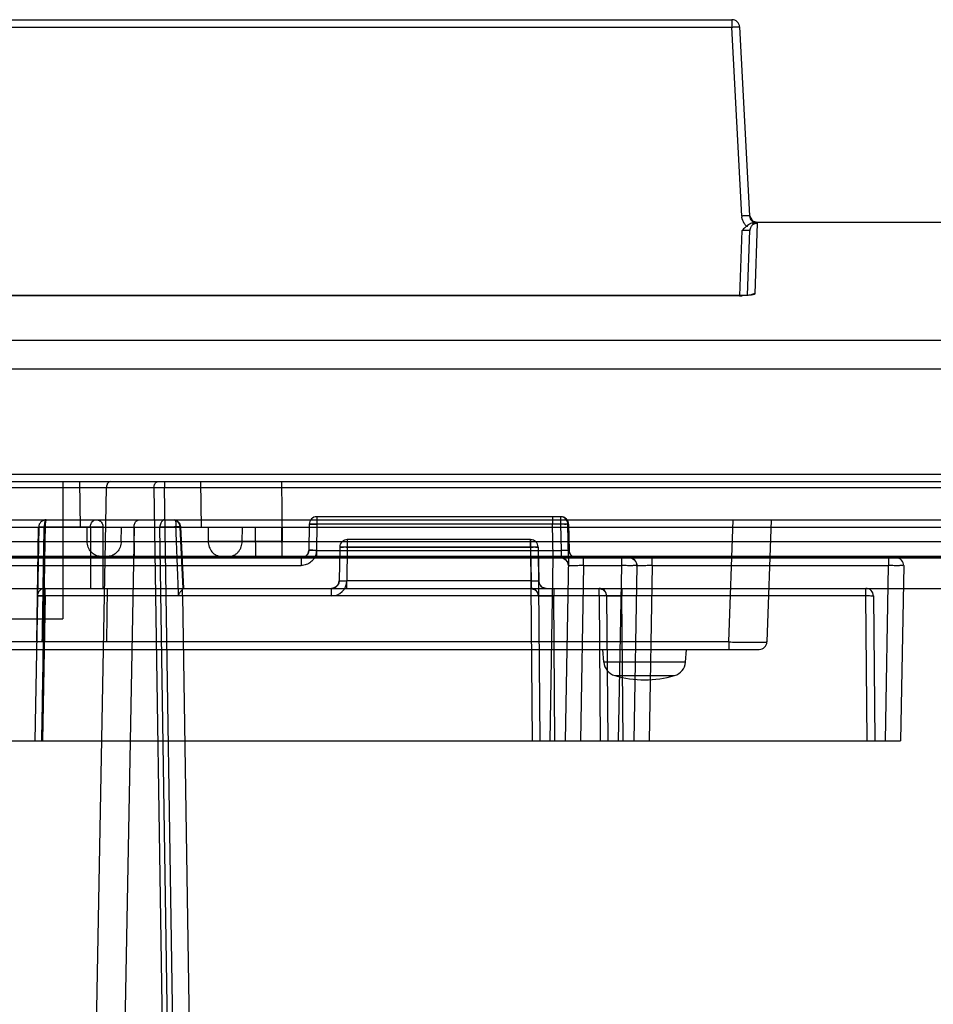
# Model space of a CAD drawing. Header units: millimetres. Extents: x 44 to 341, y 169 to 361.
# Tile 9 of 12: x 207 to 267, y 296 to 361. Entities that reach past the tile are written whole.
import ezdxf

# ---------------------------------------------------------------- set-up
doc = ezdxf.new("R2010")
doc.units = ezdxf.units.MM
doc.header["$LTSCALE"] = 34.457682
doc.layers.get('0').update_dxf_attribs({"linetype": 'CONTINUOUS'})

msp = doc.modelspace()

# ---------------------------------------------------------------- linework, layer by layer
at = {"color": 7, "linetype": 'Continuous'}
for p, q in [((54.124, 360.853), (253.295, 360.853)), ((54.624, 360.371), (253.295, 360.371)), ((253.295, 360.853), (253.295, 360.371)), ((253.944, 347.976), (253.295, 360.371)), ((253.794, 360.379), (254.443, 347.985)), ((254.656, 347.642), (254.441, 348.027)), ((254.443, 347.985), (254.516, 347.749)), ((254.94, 347.553), (254.656, 347.642)), ((254.958, 347.498), (254.797, 342.874)), ((326.23, 347.553), (254.94, 347.553)), ((254.941, 347.553), (254.943, 347.511)), ((253.81, 342.751), (253.959, 347.028)), ((254.31, 342.775), (254.458, 347.016)), ((253.793, 342.752), (56.031, 342.752)), ((253.793, 342.748), (56.031, 342.748)), ((253.793, 342.752), (253.793, 342.748)), ((57.615, 339.83), (326.634, 339.83)), ((57.664, 337.96), (326.708, 337.96)), ((52.069, 331.053), (327.569, 331.053)), ((73.458, 330.174), (312.722, 330.174)), ((178.491, 330.553), (296.57, 330.553)), ((197.767, 330.164), (215.371, 330.164)), ((209.404, 330.553), (209.404, 321.553)), ((210.467, 233.54), (212.256, 330.164)), ((210.553, 327.553), (210.507, 330.553)), ((215.371, 330.164), (216.856, 233.54)), ((216.078, 330.553), (216.078, 330.174)), ((217.564, 233.527), (216.078, 330.174)), ((218.492, 327.553), (218.461, 330.553)), ((223.743, 330.553), (223.783, 326.636)), ((226.06, 328.253), (226.06, 327.762)), ((242.078, 328.253), (226.06, 328.253)), ((241.531, 328.253), (241.531, 327.753)), ((242.031, 328.253), (241.531, 328.253)), ((242.078, 327.762), (242.078, 328.253)), ((320.069, 327.553), (53.569, 327.553)), ((174.569, 328.053), (299.569, 328.053)), ((207.814, 327.562), (207.569, 313.553)), ((207.685, 320.053), (207.811, 327.562)), ((211.205, 327.562), (208.176, 327.562)), ((208.235, 327.566), (215.766, 327.566)), ((211, 326.636), (210.986, 327.553)), ((211.205, 327.562), (211.208, 323.553)), ((212.035, 327.562), (217.074, 327.562)), ((212.043, 323.553), (212.035, 327.562)), ((214.068, 327.566), (212.226, 228.053)), ((213.224, 326.636), (213.237, 327.553)), ((214.103, 325.553), (214.073, 327.553)), ((217.296, 228.053), (215.766, 327.566)), ((217.074, 327.562), (217.276, 323.553)), ((217.343, 323.553), (217.14, 327.578)), ((218.925, 327.553), (218.934, 326.636)), ((221.167, 326.636), (221.176, 327.553)), ((222.022, 327.553), (222.042, 325.553)), ((223.754, 327.553), (223.774, 325.553)), ((223.765, 326.636), (223.774, 327.553)), ((225.56, 327.762), (225.53, 326.044)), ((226.06, 327.762), (226.03, 326.044)), ((242.078, 327.762), (226.06, 327.762)), ((241.569, 325.553), (241.531, 327.762)), ((242.108, 326.044), (242.078, 327.762)), ((242.569, 325.553), (242.53, 327.762)), ((242.578, 327.762), (242.608, 326.044)), ((253.087, 320.036), (253.367, 328.053)), ((255.866, 328.053), (255.586, 320.036)), ((56.653, 326.636), (282.653, 326.636)), ((223.765, 326.636), (223.765, 325.653)), ((223.783, 325.653), (223.783, 326.636)), ((227.56, 326.262), (227.522, 324.044)), ((228.06, 326.262), (228.022, 324.04)), ((228.06, 326.753), (228.06, 326.257)), ((240.078, 326.753), (228.06, 326.753)), ((228.06, 326.262), (240.078, 326.262)), ((240.073, 326.257), (228.06, 326.257)), ((240.073, 326.257), (240.073, 326.753)), ((240.073, 326.257), (240.184, 313.553)), ((240.078, 326.753), (240.078, 326.253)), ((240.078, 326.262), (240.116, 324.044)), ((240.573, 326.257), (240.684, 313.553)), ((240.578, 326.262), (240.616, 324.044)), ((55.085, 325.653), (318.553, 325.653)), ((57.769, 325.553), (282.647, 325.553)), ((282.653, 325.653), (86.943, 325.653)), ((90.116, 325.653), (282.653, 325.653)), ((220.301, 325.653), (221.416, 325.653)), ((222.139, 325.653), (223.765, 325.653)), ((225.031, 325.553), (225.031, 325.054)), ((226.03, 326.044), (226.03, 325.553)), ((226.03, 326.044), (242.108, 326.044)), ((241.36, 313.553), (241.569, 325.553)), ((241.569, 325.553), (242.569, 325.553)), ((242.108, 325.553), (242.108, 326.044)), ((242.569, 325.553), (242.36, 313.553)), ((243.56, 325.044), (243.56, 325.553)), ((246.06, 325.044), (246.06, 325.553)), ((246.56, 325.553), (246.06, 325.553)), ((248.06, 325.044), (248.06, 325.553)), ((263.56, 325.553), (263.56, 325.044)), ((264.06, 325.553), (263.56, 325.553)), ((194.443, 325.055), (225.031, 325.055)), ((243.56, 325.044), (243.359, 313.553)), ((243.56, 325.044), (246.06, 325.044)), ((245.86, 313.553), (246.06, 325.044)), ((247.06, 325.044), (246.86, 313.553)), ((248.06, 325.044), (247.859, 313.553)), ((248.06, 325.044), (263.56, 325.044)), ((263.36, 313.553), (263.56, 325.044)), ((264.56, 325.044), (264.36, 313.553)), ((228.022, 323.553), (228.022, 324.044)), ((240.116, 324.044), (228.022, 324.044)), ((240.116, 324.044), (240.116, 323.553)), ((55.079, 323.553), (318.736, 323.553)), ((208.235, 323.062), (208.069, 313.553)), ((208.235, 323.053), (208.235, 323.553)), ((244.573, 323.062), (208.235, 323.062)), ((227.022, 323.057), (208.235, 323.057)), ((212.279, 320.053), (212.34, 323.553)), ((216.995, 323.078), (217.25, 323.079)), ((217.25, 323.079), (217.25, 323.47)), ((217.25, 323.079), (218.711, 228.053)), ((217.25, 323.079), (262.073, 323.079)), ((227.022, 323.057), (227.022, 323.553)), ((241.601, 323.553), (241.601, 323.057)), ((241.684, 313.553), (241.601, 323.057)), ((244.573, 323.057), (241.601, 323.057)), ((244.573, 323.057), (244.573, 323.553)), ((244.573, 323.062), (244.656, 313.553)), ((245.073, 323.057), (245.156, 313.553)), ((246.073, 323.553), (246.073, 323.057)), ((246.156, 313.553), (246.073, 323.057)), ((262.073, 323.057), (246.073, 323.057)), ((262.073, 323.057), (262.073, 323.553)), ((262.156, 313.553), (262.073, 323.079)), ((262.573, 323.057), (262.656, 313.553)), ((203.734, 321.553), (209.404, 321.553)), ((207.691, 320.543), (207.571, 313.553)), ((253.087, 320.036), (188.051, 320.036)), ((212.279, 320.053), (207.682, 320.053)), ((253.087, 320.036), (253.087, 319.553)), ((186.052, 319.553), (255.086, 319.553)), ((244.893, 318.706), (244.819, 319.553)), ((250.245, 318.706), (250.319, 319.553)), ((250.245, 318.706), (244.893, 318.706)), ((245.609, 317.833), (249.529, 317.833)), ((165.709, 313.553), (264.36, 313.553))]:
    msp.add_line(p, q, dxfattribs=at)
for points in [[(254.572, 342.807), (254.509, 342.795), (254.192, 342.763), (253.793, 342.752)], [(217.14, 327.578), (217.077, 327.797), (216.924, 327.965), (216.712, 328.048)], [(225.53, 326.044), (225.461, 325.799), (225.278, 325.619), (225.031, 325.553)], [(225.286, 325.624), (225.166, 325.572), (225.037, 325.553)], [(225.53, 326.044), (225.512, 325.919), (225.463, 325.802), (225.386, 325.701), (225.286, 325.624)], [(242.06, 325.553), (242.216, 325.528), (242.358, 325.454), (242.468, 325.342), (242.538, 325.199), (242.56, 325.044)], [(243.107, 325.553), (242.86, 325.619), (242.677, 325.799), (242.608, 326.044)], [(246.56, 325.553), (246.716, 325.528), (246.858, 325.454), (246.968, 325.342), (247.038, 325.199), (247.06, 325.044)], [(227.522, 324.044), (227.495, 323.892), (227.423, 323.755), (227.313, 323.646), (227.175, 323.577), (227.022, 323.553)], [(227.522, 324.044), (227.453, 323.799), (227.27, 323.619), (227.022, 323.553)], [(241.116, 323.553), (240.868, 323.619), (240.686, 323.799), (240.616, 324.044)], [(240.101, 323.553), (240.35, 323.487), (240.534, 323.304), (240.601, 323.057)], [(244.573, 323.553), (244.823, 323.487), (245.006, 323.304), (245.073, 323.057)]]:
    msp.add_lwpolyline(points, dxfattribs=at)
for centre, radius, start, end in [((253.295, 360.353), 0.5, 3, 90), ((254.59, 335.846), 12.147, 91.86997, 93.05032), ((254.938, 348.028), 0.995, 182.99409, 187.65142), ((254.945, 348.03), 1.002, 212.27157, 216.3056), ((253.452, 470.982), 123.48, 270.55208, 270.69165), ((254.412, 327.042), 20.467, 88.87697, 89.35626), ((254.944, 348.029), 1.002, 216.29563, 226.88054), ((253.793, 350.493), 7.745, 269.99814, 271.31292), ((254.796, 342.37), 0.503, 89.95975, 120.21638), ((226.06, 327.753), 0.5, 90, 180), ((242.031, 327.753), 0.5, 0.00383, 90.0092), ((242.078, 327.753), 0.5, 0, 90), ((208.313, 327.553), 0.5, 89.99999, 179), ((209.959, 327.553), 1.783, 175.66864, 179.72395), ((228.06, 326.253), 0.5, 89.00151, 179), ((227.321, 285.696), 40.568, 88.9558, 89.45508), ((240.073, 326.253), 0.5, 0.5, 90), ((240.078, 326.253), 0.5, 1, 90), ((225.031, 326.053), 0.5, 270, 359), ((242.06, 325.053), 0.5, 359, 90), ((243.107, 326.053), 0.5, 181, 270), ((246.56, 325.053), 0.5, 358.99991, 90.00676), ((264.06, 325.053), 0.5, 358.99993, 90.00912), ((227.022, 324.053), 0.5, 270, 359), ((227.022, 324.057), 1, 270.0017, 359.00014), ((241.116, 324.053), 0.5, 181, 270), ((208.235, 323.053), 0.5, 90, 179), ((207.496, 282.498), 40.567, 88.9558, 89.45509), ((240.101, 323.053), 0.5, 0.5, 90), ((244.573, 323.053), 0.5, 0, 90), ((262.073, 323.053), 0.5, 0.5, 90), ((255.086, 320.053), 0.5, 269.99756, 357.99997), ((245.889, 318.793), 1, 185, 253.74297), ((249.249, 318.793), 1, 286.25703, 355), ((247.569, 324.553), 7, 253.74297, 286.25703)]:
    msp.add_arc(centre, radius, start, end, dxfattribs=at)
for points, knots in [([(253.295, 360.371), (253.329, 360.372), (253.453, 360.378), (253.576, 360.383), (253.665, 360.384)], [0, 0, 0, 0, 0.279558, 1, 1, 1, 1]), ([(253.665, 360.384), (253.683, 360.384), (253.714, 360.384), (253.757, 360.385), (253.777, 360.381), (253.794, 360.382), (253.794, 360.379)], [0, 0, 0, 0, 0.423269, 0.737001, 0.930439, 1, 1, 1, 1]), ([(254.443, 347.985), (254.443, 347.987), (254.434, 347.988), (254.413, 347.991), (254.361, 347.99), (254.286, 347.99), (254.227, 347.988), (254.194, 347.987)], [0, 0, 0, 0, 0.021957, 0.080461, 0.295156, 0.603268, 1, 1, 1, 1]), ([(254.52, 347.482), (254.508, 347.477), (254.46, 347.454), (254.417, 347.423), (254.385, 347.398)], [0, 0, 0, 0, 0.235475, 1, 1, 1, 1]), ([(254.958, 347.498), (254.881, 347.498), (254.734, 347.464), (254.616, 347.37), (254.572, 347.316)], [0, 0, 0, 0, 0.523858, 1, 1, 1, 1]), ([(254.813, 347.505), (254.834, 347.505), (254.869, 347.503), (254.918, 347.504), (254.938, 347.498), (254.958, 347.501), (254.958, 347.498)], [0, 0, 0, 0, 0.431242, 0.744919, 0.935351, 1, 1, 1, 1]), ([(254.458, 347.016), (254.458, 347.019), (254.44, 347.023), (254.417, 347.027), (254.369, 347.03), (254.28, 347.033), (254.14, 347.033), (254.023, 347.031), (253.959, 347.028)], [0, 0, 0, 0, 0.021851, 0.07891, 0.170939, 0.294765, 0.618132, 1, 1, 1, 1]), ([(254.572, 347.316), (254.555, 347.296), (254.493, 347.208), (254.461, 347.098), (254.458, 347.016)], [0, 0, 0, 0, 0.23892, 1, 1, 1, 1]), ([(254.338, 342.768), (254.31, 342.766), (254.187, 342.757), (254.065, 342.752), (253.97, 342.75)], [0, 0, 0, 0, 0.233884, 1, 1, 1, 1]), ([(254.499, 342.784), (254.487, 342.783), (254.433, 342.777), (254.38, 342.771), (254.338, 342.768)], [0, 0, 0, 0, 0.234392, 1, 1, 1, 1]), ([(254.797, 342.874), (254.796, 342.863), (254.766, 342.84), (254.67, 342.809), (254.573, 342.794), (254.499, 342.784)], [0, 0, 0, 0, 0.100035, 0.297341, 1, 1, 1, 1]), ([(212.539, 330.553), (212.489, 330.553), (212.381, 330.508), (212.282, 330.356), (212.257, 330.23), (212.256, 330.164)], [0, 0, 0, 0, 0.283681, 0.618905, 1, 1, 1, 1]), ([(215.371, 330.164), (215.372, 330.229), (215.396, 330.353), (215.492, 330.506), (215.602, 330.553), (215.653, 330.553)], [0, 0, 0, 0, 0.372841, 0.707986, 1, 1, 1, 1]), ([(215.371, 330.164), (215.44, 330.165), (215.589, 330.169), (215.825, 330.172), (215.992, 330.174), (216.078, 330.174)], [0, 0, 0, 0, 0.293042, 0.634121, 1, 1, 1, 1]), ([(207.811, 327.562), (207.816, 327.579), (207.916, 327.548), (208.028, 327.579), (208.163, 327.567), (208.235, 327.566)], [0, 0, 0, 0, 0.12535, 0.485656, 1, 1, 1, 1]), ([(208.177, 327.562), (208.114, 327.563), (208.001, 327.573), (207.898, 327.547), (207.818, 327.576), (207.811, 327.562)], [0, 0, 0, 0, 0.513755, 0.870318, 1, 1, 1, 1]), ([(208.235, 327.566), (208.21, 326.01), (208.156, 322.897), (208.078, 318.226), (208.024, 315.111), (207.999, 313.553)], [0, 0, 0, 0, 0.33317, 0.666504, 1, 1, 1, 1]), ([(208.052, 320.053), (208.065, 320.888), (208.094, 322.557), (208.135, 325.06), (208.163, 326.728), (208.177, 327.562)], [0, 0, 0, 0, 0.333539, 0.666872, 1, 1, 1, 1]), ([(208.313, 328.053), (208.286, 328.053), (208.23, 327.977), (208.205, 327.854), (208.176, 327.746), (208.181, 327.688)], [0, 0, 0, 0, 0.204891, 0.567955, 1, 1, 1, 1]), ([(208.259, 327.911), (208.253, 327.878), (208.245, 327.805), (208.237, 327.69), (208.235, 327.608), (208.235, 327.566)], [0, 0, 0, 0, 0.292955, 0.633503, 1, 1, 1, 1]), ([(208.313, 328.053), (208.306, 328.053), (208.286, 328.03), (208.273, 327.982), (208.263, 327.938), (208.259, 327.911)], [0, 0, 0, 0, 0.150321, 0.483189, 1, 1, 1, 1]), ([(211.205, 327.562), (211.206, 327.605), (211.216, 327.689), (211.256, 327.808), (211.299, 327.879), (211.324, 327.91)], [0, 0, 0, 0, 0.344141, 0.679613, 1, 1, 1, 1]), ([(212.035, 327.562), (211.979, 327.565), (211.845, 327.568), (211.632, 327.569), (211.412, 327.568), (211.269, 327.565), (211.205, 327.562)], [0, 0, 0, 0, 0.203778, 0.482576, 0.770636, 1, 1, 1, 1]), ([(211.324, 327.91), (211.348, 327.94), (211.403, 327.992), (211.5, 328.042), (211.569, 328.053), (211.602, 328.053)], [0, 0, 0, 0, 0.357494, 0.695106, 1, 1, 1, 1]), ([(211.602, 328.053), (211.677, 328.053), (211.832, 328.004), (211.994, 327.815), (212.034, 327.648), (212.035, 327.562)], [0, 0, 0, 0, 0.311976, 0.639333, 1, 1, 1, 1]), ([(214.068, 327.566), (214.07, 327.651), (214.101, 327.81), (214.227, 327.999), (214.362, 328.053), (214.422, 328.053)], [0, 0, 0, 0, 0.387106, 0.726323, 1, 1, 1, 1]), ([(216.12, 328.053), (216.062, 328.054), (215.929, 328.001), (215.8, 327.814), (215.768, 327.653), (215.766, 327.566)], [0, 0, 0, 0, 0.266593, 0.602431, 1, 1, 1, 1]), ([(216.819, 327.582), (216.693, 327.579), (216.446, 327.573), (216.095, 327.572), (215.87, 327.568), (215.766, 327.566)], [0, 0, 0, 0, 0.359695, 0.704129, 1, 1, 1, 1]), ([(216.564, 328.053), (216.578, 328.053), (216.605, 328.053), (216.646, 328.052), (216.674, 328.051), (216.687, 328.05)], [0, 0, 0, 0, 0.33087, 0.664253, 1, 1, 1, 1]), ([(216.687, 328.05), (216.697, 328.05), (216.715, 328.048), (216.739, 328.042), (216.76, 328.029), (216.776, 328.008), (216.789, 327.976), (216.799, 327.931), (216.807, 327.871), (216.814, 327.792), (216.818, 327.694), (216.819, 327.621), (216.819, 327.582)], [0, 0, 0, 0, 0.054468, 0.099984, 0.141703, 0.188688, 0.249906, 0.333066, 0.444818, 0.592322, 0.778673, 1, 1, 1, 1]), ([(216.687, 328.05), (216.711, 328.047), (216.763, 328.036), (216.825, 328.008), (216.872, 327.976), (216.905, 327.95), (216.929, 327.926), (216.948, 327.906), (216.96, 327.89), (216.973, 327.874), (216.988, 327.851), (217.007, 327.821), (217.027, 327.781), (217.049, 327.723), (217.068, 327.65), (217.073, 327.59), (217.073, 327.562)], [0, 0, 0, 0, 0.107409, 0.234079, 0.296625, 0.358323, 0.418965, 0.448832, 0.478357, 0.50806, 0.538474, 0.601371, 0.666923, 0.73491, 0.876763, 1, 1, 1, 1]), ([(217.074, 327.562), (217.096, 327.565), (217.165, 327.57), (217.073, 327.599), (216.983, 327.582), (216.879, 327.585), (216.819, 327.582)], [0, 0, 0, 0, 0.170348, 0.245532, 0.538117, 1, 1, 1, 1]), ([(216.995, 323.078), (216.975, 323.579), (216.936, 324.579), (216.878, 326.081), (216.839, 327.082), (216.819, 327.582)], [0, 0, 0, 0, 0.333342, 0.666675, 1, 1, 1, 1]), ([(226.06, 327.762), (225.977, 327.763), (225.817, 327.779), (225.695, 327.74), (225.561, 327.784), (225.56, 327.762)], [0, 0, 0, 0, 0.499681, 0.865747, 1, 1, 1, 1]), ([(225.56, 327.762), (225.561, 327.771), (225.625, 327.753), (225.695, 327.774), (225.867, 327.761), (225.989, 327.763), (226.06, 327.762)], [0, 0, 0, 0, 0.055752, 0.243489, 0.570432, 1, 1, 1, 1]), ([(242.53, 327.762), (242.53, 327.787), (242.373, 327.733), (242.221, 327.784), (241.886, 327.757), (241.658, 327.763), (241.531, 327.762)], [0, 0, 0, 0, 0.076205, 0.292971, 0.617352, 1, 1, 1, 1]), ([(242.578, 327.762), (242.577, 327.771), (242.513, 327.753), (242.443, 327.774), (242.271, 327.761), (242.149, 327.763), (242.078, 327.762)], [0, 0, 0, 0, 0.055711, 0.243499, 0.570451, 1, 1, 1, 1]), ([(211.866, 325.653), (211.753, 325.653), (211.522, 325.707), (211.236, 325.93), (211.047, 326.255), (211.002, 326.508), (211, 326.636)], [0, 0, 0, 0, 0.233375, 0.476732, 0.73366, 1, 1, 1, 1]), ([(213.224, 326.636), (213.222, 326.508), (213.176, 326.255), (212.987, 325.93), (212.702, 325.707), (212.47, 325.653), (212.358, 325.653)], [0, 0, 0, 0, 0.26634, 0.523268, 0.766625, 1, 1, 1, 1]), ([(223.783, 326.636), (223.3, 326.635), (222.366, 326.633), (221.045, 326.633), (219.911, 326.633), (219.229, 326.635), (218.934, 326.636)], [0, 0, 0, 0, 0.298662, 0.578011, 0.817435, 1, 1, 1, 1]), ([(218.934, 326.636), (218.936, 326.51), (218.98, 326.261), (219.164, 325.938), (219.448, 325.71), (219.684, 325.653), (219.8, 325.653)], [0, 0, 0, 0, 0.262571, 0.513637, 0.75968, 1, 1, 1, 1]), ([(220.301, 325.653), (220.353, 325.653), (220.462, 325.665), (220.594, 325.708), (220.696, 325.762), (220.798, 325.829), (220.914, 325.937), (221.026, 326.094), (221.107, 326.269), (221.154, 326.452), (221.166, 326.575), (221.167, 326.636)], [0, 0, 0, 0, 0.108503, 0.224398, 0.285263, 0.347877, 0.477265, 0.61046, 0.744278, 0.875073, 1, 1, 1, 1]), ([(223.765, 326.636), (223.506, 326.635), (223.006, 326.633), (222.299, 326.633), (221.692, 326.633), (221.326, 326.635), (221.167, 326.636)], [0, 0, 0, 0, 0.298892, 0.57733, 0.81645, 1, 1, 1, 1]), ([(227.56, 326.262), (227.561, 326.284), (227.695, 326.24), (227.817, 326.279), (227.977, 326.263), (228.06, 326.262)], [0, 0, 0, 0, 0.134202, 0.500143, 1, 1, 1, 1]), ([(227.707, 326.262), (227.68, 326.263), (227.632, 326.267), (227.596, 326.256), (227.561, 326.268), (227.56, 326.262)], [0, 0, 0, 0, 0.542421, 0.883452, 1, 1, 1, 1]), ([(240.573, 326.257), (240.573, 326.28), (240.439, 326.232), (240.317, 326.274), (240.157, 326.258), (240.073, 326.257)], [0, 0, 0, 0, 0.134006, 0.500014, 1, 1, 1, 1]), ([(240.078, 326.262), (240.134, 326.263), (240.239, 326.262), (240.402, 326.274), (240.484, 326.248), (240.577, 326.278), (240.578, 326.262)], [0, 0, 0, 0, 0.335368, 0.652427, 0.901938, 1, 1, 1, 1]), ([(225.891, 325.553), (225.837, 325.554), (225.726, 325.551), (225.556, 325.554), (225.381, 325.55), (225.206, 325.558), (225.089, 325.553), (225.031, 325.553)], [0, 0, 0, 0, 0.187172, 0.387802, 0.592975, 0.796235, 1, 1, 1, 1]), ([(225.891, 325.553), (225.832, 325.454), (225.683, 325.272), (225.378, 325.095), (225.146, 325.056), (225.031, 325.055)], [0, 0, 0, 0, 0.333944, 0.666312, 1, 1, 1, 1]), ([(226.03, 326.044), (225.997, 326.045), (225.931, 326.046), (225.836, 326.047), (225.763, 326.048), (225.711, 326.048), (225.677, 326.048), (225.651, 326.048), (225.631, 326.048), (225.612, 326.048), (225.591, 326.048), (225.57, 326.047), (225.554, 326.047), (225.544, 326.046), (225.539, 326.046), (225.535, 326.046), (225.533, 326.045), (225.531, 326.045), (225.53, 326.045), (225.53, 326.044)], [0, 0, 0, 0, 0.201189, 0.396068, 0.56647, 0.640523, 0.706672, 0.769733, 0.799556, 0.828081, 0.880208, 0.924517, 0.959616, 0.97333, 0.984294, 0.990958, 0.995781, 0.998762, 1, 1, 1, 1]), ([(226.03, 326.044), (226.015, 326.044), (225.963, 326.043), (225.891, 326.042), (225.817, 326.041), (225.764, 326.041), (225.715, 326.041), (225.67, 326.041), (225.63, 326.041), (225.601, 326.041), (225.581, 326.041), (225.569, 326.042), (225.558, 326.042), (225.549, 326.042), (225.541, 326.043), (225.536, 326.043), (225.533, 326.043), (225.532, 326.044), (225.531, 326.044), (225.53, 326.044), (225.53, 326.044)], [0, 0, 0, 0, 0.090409, 0.316469, 0.428332, 0.533976, 0.634442, 0.725164, 0.804716, 0.871909, 0.899796, 0.924408, 0.945661, 0.963474, 0.979221, 0.990537, 0.994528, 0.997408, 0.999195, 1, 1, 1, 1]), ([(226.03, 326.044), (226.029, 325.988), (226.018, 325.875), (225.972, 325.708), (225.921, 325.604), (225.891, 325.553)], [0, 0, 0, 0, 0.327165, 0.659547, 1, 1, 1, 1]), ([(242.608, 326.044), (242.608, 326.044), (242.607, 326.044), (242.604, 326.043), (242.595, 326.043), (242.58, 326.042), (242.557, 326.041), (242.528, 326.041), (242.492, 326.041), (242.45, 326.041), (242.403, 326.041), (242.332, 326.041), (242.234, 326.042), (242.152, 326.044), (242.108, 326.044)], [0, 0, 0, 0, 0.001268, 0.004407, 0.021564, 0.051757, 0.096738, 0.154845, 0.227399, 0.311823, 0.406848, 0.510982, 0.733604, 1, 1, 1, 1]), ([(243.56, 325.044), (243.528, 325.044), (243.432, 325.043), (243.278, 325.042), (243.128, 325.041), (243.016, 325.041), (242.939, 325.041), (242.868, 325.041), (242.804, 325.041), (242.746, 325.041), (242.695, 325.041), (242.652, 325.041), (242.621, 325.042), (242.601, 325.042), (242.589, 325.043), (242.579, 325.043), (242.572, 325.043), (242.566, 325.043), (242.563, 325.044), (242.561, 325.044), (242.56, 325.044), (242.56, 325.044), (242.56, 325.044)], [0, 0, 0, 0, 0.097463, 0.28608, 0.463402, 0.5454, 0.622477, 0.693614, 0.758551, 0.816716, 0.867574, 0.910592, 0.945493, 0.959693, 0.971786, 0.981748, 0.989556, 0.994076, 0.997313, 0.99927, 0.999777, 1, 1, 1, 1]), ([(247.06, 325.044), (247.06, 325.019), (246.903, 325.073), (246.751, 325.022), (246.416, 325.049), (246.188, 325.043), (246.06, 325.044)], [0, 0, 0, 0, 0.076205, 0.292971, 0.617352, 1, 1, 1, 1]), ([(248.06, 325.044), (248.009, 325.044), (247.896, 325.043), (247.725, 325.042), (247.578, 325.041), (247.469, 325.041), (247.395, 325.041), (247.328, 325.041), (247.267, 325.041), (247.213, 325.041), (247.167, 325.041), (247.129, 325.042), (247.103, 325.042), (247.086, 325.043), (247.077, 325.043), (247.069, 325.043), (247.065, 325.044), (247.062, 325.044), (247.061, 325.044), (247.061, 325.044), (247.06, 325.044), (247.06, 325.044)], [0, 0, 0, 0, 0.153756, 0.33914, 0.512858, 0.592658, 0.667017, 0.734699, 0.795751, 0.849383, 0.895422, 0.933458, 0.963146, 0.974751, 0.984182, 0.991424, 0.996459, 0.997971, 0.999057, 0.999723, 1, 1, 1, 1]), ([(264.56, 325.044), (264.56, 325.019), (264.403, 325.073), (264.251, 325.022), (263.916, 325.049), (263.688, 325.043), (263.56, 325.044)], [0, 0, 0, 0, 0.076205, 0.292971, 0.617352, 1, 1, 1, 1]), ([(227.522, 324.044), (227.522, 324.044), (227.522, 324.045), (227.523, 324.045), (227.523, 324.045), (227.525, 324.045), (227.528, 324.045), (227.533, 324.045), (227.539, 324.045), (227.546, 324.045), (227.554, 324.045), (227.568, 324.045), (227.586, 324.045), (227.606, 324.045), (227.624, 324.045), (227.643, 324.045), (227.67, 324.045), (227.704, 324.045), (227.757, 324.044), (227.832, 324.043), (227.926, 324.042), (227.991, 324.041), (228.022, 324.04)], [0, 0, 0, 0, 0.000415, 0.001476, 0.003207, 0.005608, 0.012397, 0.021789, 0.033724, 0.048077, 0.064715, 0.083505, 0.126979, 0.177291, 0.204609, 0.233065, 0.293016, 0.360933, 0.437149, 0.612909, 0.813941, 1, 1, 1, 1]), ([(227.522, 324.044), (227.522, 324.044), (227.523, 324.044), (227.526, 324.043), (227.535, 324.043), (227.55, 324.042), (227.572, 324.041), (227.601, 324.041), (227.637, 324.041), (227.679, 324.041), (227.727, 324.041), (227.797, 324.041), (227.896, 324.042), (227.977, 324.044), (228.022, 324.044)], [0, 0, 0, 0, 0.001268, 0.004407, 0.021564, 0.051757, 0.096738, 0.154845, 0.227399, 0.311823, 0.406848, 0.510982, 0.733604, 1, 1, 1, 1]), ([(240.116, 324.044), (240.131, 324.044), (240.184, 324.043), (240.256, 324.042), (240.33, 324.041), (240.383, 324.041), (240.432, 324.041), (240.477, 324.041), (240.517, 324.041), (240.546, 324.041), (240.566, 324.041), (240.578, 324.042), (240.589, 324.042), (240.598, 324.042), (240.605, 324.043), (240.611, 324.043), (240.614, 324.043), (240.615, 324.044), (240.616, 324.044), (240.616, 324.044), (240.616, 324.044)], [0, 0, 0, 0, 0.090409, 0.316469, 0.428332, 0.533976, 0.634442, 0.725164, 0.804716, 0.871909, 0.899796, 0.924408, 0.945661, 0.963474, 0.979221, 0.990537, 0.994528, 0.997408, 0.999195, 1, 1, 1, 1]), ([(208.235, 323.062), (208.152, 323.063), (207.992, 323.079), (207.869, 323.04), (207.735, 323.084), (207.735, 323.062)], [0, 0, 0, 0, 0.499681, 0.865747, 1, 1, 1, 1]), ([(207.735, 323.062), (207.735, 323.083), (207.864, 323.041), (207.987, 323.08), (208.148, 323.063), (208.235, 323.062)], [0, 0, 0, 0, 0.129309, 0.480995, 1, 1, 1, 1]), ([(207.881, 323.062), (207.855, 323.063), (207.807, 323.067), (207.771, 323.056), (207.735, 323.068), (207.735, 323.062)], [0, 0, 0, 0, 0.542508, 0.883542, 1, 1, 1, 1]), ([(217.25, 323.47), (217.229, 323.45), (217.188, 323.408), (217.129, 323.345), (217.076, 323.28), (217.031, 323.214), (217.001, 323.147), (216.994, 323.1), (216.995, 323.078)], [0, 0, 0, 0, 0.181629, 0.365908, 0.542582, 0.707035, 0.86123, 1, 1, 1, 1]), ([(217.343, 323.553), (217.337, 323.553), (217.323, 323.536), (217.291, 323.512), (217.266, 323.485), (217.25, 323.47)], [0, 0, 0, 0, 0.131807, 0.469236, 1, 1, 1, 1]), ([(240.601, 323.057), (240.601, 323.058), (240.602, 323.058), (240.602, 323.058), (240.603, 323.058), (240.606, 323.058), (240.611, 323.058), (240.618, 323.058), (240.627, 323.058), (240.639, 323.058), (240.653, 323.059), (240.675, 323.059), (240.708, 323.059), (240.754, 323.059), (240.808, 323.059), (240.869, 323.059), (240.936, 323.059), (241.01, 323.059), (241.12, 323.059), (241.266, 323.059), (241.437, 323.058), (241.55, 323.058), (241.601, 323.057)], [0, 0, 0, 0, 0.000232, 0.000884, 0.001964, 0.003475, 0.008508, 0.015751, 0.025186, 0.036794, 0.05058, 0.06649, 0.104533, 0.150577, 0.204212, 0.265265, 0.332946, 0.407301, 0.487093, 0.660791, 0.846149, 1, 1, 1, 1]), ([(245.073, 323.057), (245.073, 323.08), (244.939, 323.032), (244.817, 323.074), (244.657, 323.058), (244.573, 323.057)], [0, 0, 0, 0, 0.134006, 0.500014, 1, 1, 1, 1]), ([(245.073, 323.057), (245.073, 323.08), (244.939, 323.037), (244.817, 323.077), (244.657, 323.063), (244.573, 323.062)], [0, 0, 0, 0, 0.134156, 0.500111, 1, 1, 1, 1]), ([(245.073, 323.057), (245.073, 323.058), (245.074, 323.058), (245.074, 323.058), (245.075, 323.058), (245.078, 323.058), (245.083, 323.058), (245.09, 323.058), (245.099, 323.058), (245.111, 323.058), (245.125, 323.059), (245.147, 323.059), (245.181, 323.059), (245.226, 323.059), (245.28, 323.059), (245.341, 323.059), (245.408, 323.059), (245.482, 323.059), (245.592, 323.059), (245.738, 323.059), (245.909, 323.058), (246.022, 323.058), (246.073, 323.057)], [0, 0, 0, 0, 0.000232, 0.000884, 0.001964, 0.003475, 0.008508, 0.015751, 0.025186, 0.036794, 0.05058, 0.06649, 0.104533, 0.150577, 0.204212, 0.265265, 0.332946, 0.407301, 0.487093, 0.660791, 0.846149, 1, 1, 1, 1]), ([(262.073, 323.079), (262.157, 323.08), (262.316, 323.089), (262.44, 323.056), (262.573, 323.08), (262.573, 323.057)], [0, 0, 0, 0, 0.498285, 0.863851, 1, 1, 1, 1]), ([(262.573, 323.057), (262.573, 323.08), (262.439, 323.032), (262.317, 323.074), (262.157, 323.058), (262.073, 323.057)], [0, 0, 0, 0, 0.134006, 0.500014, 1, 1, 1, 1]), ([(253.087, 320.036), (253.25, 320.035), (253.568, 320.033), (254.031, 320.03), (254.458, 320.029), (254.831, 320.028), (255.103, 320.028), (255.283, 320.03), (255.389, 320.03), (255.469, 320.032), (255.533, 320.03), (255.56, 320.038), (255.586, 320.032), (255.586, 320.036)], [0, 0, 0, 0, 0.194904, 0.382686, 0.555525, 0.707004, 0.831383, 0.881812, 0.923776, 0.956848, 0.980682, 0.995108, 1, 1, 1, 1])]:
    msp.add_open_spline(points, degree=3, knots=knots, dxfattribs=at)
for points in [[(254.097, 347.495), (254.021, 347.615), (253.971, 347.755), (253.952, 347.896)], [(254.517, 347.75), (254.56, 347.679), (254.623, 347.618), (254.695, 347.577)], [(254.642, 347.508), (254.6, 347.507), (254.558, 347.498), (254.52, 347.482)], [(254.695, 347.577), (254.769, 347.534), (254.857, 347.511), (254.943, 347.511)], [(254.058, 347.125), (254.024, 347.093), (253.992, 347.061), (253.959, 347.028)], [(254.157, 347.216), (254.123, 347.187), (254.09, 347.156), (254.058, 347.125)], [(254.26, 347.298), (254.224, 347.272), (254.19, 347.245), (254.157, 347.216)], [(254.385, 347.398), (254.342, 347.366), (254.303, 347.33), (254.26, 347.298)]]:
    msp.add_open_spline(points, degree=3, dxfattribs=at)

doc.saveas('drawing.dxf')
